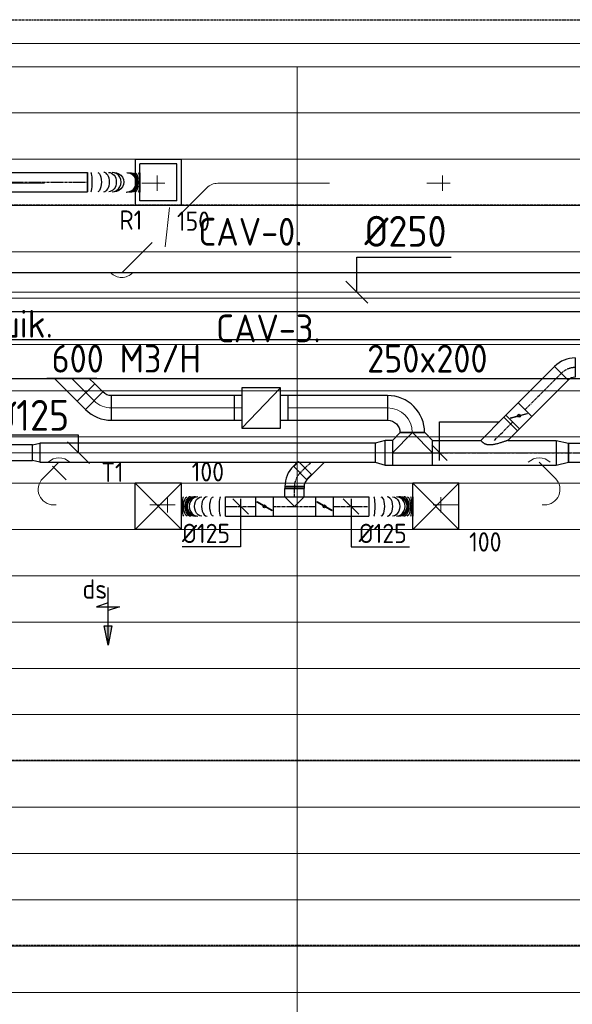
# Model space of a CAD drawing. Header units: millimetres. Extents: x -73785 to 23627, y 5976 to 52620.
# Tile 22 of 56: x -42687 to -39102, y 14069 to 20451. Entities that reach past the tile are written whole.
import ezdxf
from ezdxf.enums import TextEntityAlignment as Align

# ---------------------------------------------------------------- set-up
doc = ezdxf.new("R2010")
doc.units = ezdxf.units.MM
doc.linetypes.add('CENTER2', pattern=[28.575, 19.05, -3.175, 3.175, -3.175])
doc.linetypes.add('HIDDEN', pattern=[9.525, 6.35, -3.175])
for name, color, linetype in [('4plfd', 254, 'Continuous'), ('BALKEN', 7, 'Continuous'), ('WL570---_RETOUR', 100, 'Continuous'), ('WL570---_RETOUR_HL', 1, 'Continuous'), ('WL570---_TOEVOER', 200, 'Continuous'), ('WL570---_TOEVOER_HL', 1, 'Continuous'), ('WL570---_TOEVOER_RST', 200, 'Continuous'), ('WL570---_TOEVOER_RST_HL', 1, 'Continuous'), ('WM570---_RETOUR', 2, 'Continuous'), ('WM570---_RETOUR_PR', 2, 'Continuous'), ('WM570---_TOEVOER', 2, 'Continuous'), ('WM570---_TOEVOER_PR', 2, 'Continuous'), ('WM570---_TOEVOER_RST_PR', 1, 'Continuous')]:
    doc.layers.add(name, color=color, linetype=linetype)
for name, color, linetype, lineweight in [('WL570---_BESTAAND-HARTLIJN', 161, 'Continuous', 0), ('WL570---_BESTAAND-RETOUR', 140, 'Continuous', 0), ('WL570---_BESTAAND-TOEVOER', 180, 'Continuous', 0), ('WL570---_DEMONTEREN', 10, 'Continuous', 0)]:
    doc.layers.add(name, color=color, linetype=linetype, lineweight=lineweight)
doc.layers.get('WL570---_DEMONTEREN').off()
doc.styles.add('BURO-025', font='ISO96.shx', dxfattribs={"height": 2.5})
doc.styles.add('MAATVOERING', font='ISO')

# ---------------------------------------------------------------- blocks, each defined once
blk = doc.blocks.new('Groep-43')
at = {"color": 8, "linetype": 'Continuous', "lineweight": 13}
for p, q in [((-65620, 18699.14), (-22154.912, 18699.14)), ((-65620, 18699.14), (-22154.912, 18699.14)), ((-65620, 18399.14), (-22154.912, 18399.14)), ((-65620, 18099.14), (-22154.912, 18099.14)), ((-65620, 17799.14), (-22154.912, 17799.14)), ((-65620, 17499.14), (-22154.912, 17499.14)), ((-22154.912, 17199.14), (-65620, 17199.14)), ((-65620, 16899.14), (-22154.912, 16899.14)), ((-22154.912, 16599.14), (-65620, 16599.14)), ((-22154.912, 16299.14), (-65620, 16299.14)), ((-22154.912, 15999.14), (-65620, 15999.14)), ((-22154.912, 15699.14), (-65620, 15699.14)), ((-22154.912, 15399.14), (-65620, 15399.14)), ((-65620, 15099.14), (-22154.912, 15099.14)), ((-22154.912, 14799.14), (-65620, 14799.14)), ((-22154.912, 14499.14), (-65620, 14499.14)), ((-22154.912, 14199.14), (-65620, 14199.14)), ((-22154.912, 13899.14), (-65620, 13899.14)), ((-22154.912, 13599.14), (-65620, 13599.14)), ((-65620, 13299.14), (-22154.912, 13299.14)), ((-65620, 12999.14), (-22154.912, 12999.14))]:
    blk.add_line(p, q, dxfattribs=at)
blk = doc.blocks.new('Groep-50')
at = {"color": 8, "linetype": 'Continuous', "lineweight": 13}
for p, q in [((-22004.9, 19149), (-54854.9, 19149.1)), ((-36854.9, 18999.1), (-54854.9, 18999.1)), ((-22154.9, 18999.1), (-54854.9, 18999.1)), ((-42254.9, 18999.1), (-42254.9, 6825.7))]:
    blk.add_line(p, q, dxfattribs=at)
at = {"color": 8}
blk.add_blockref('Groep-43', (0, 0), dxfattribs=at)
blk = doc.blocks.new('Block plafond 2e verd')
at = {"layer": '4plfd'}
blk.add_blockref('Groep-50', (73180, -19000), dxfattribs=at)
blk = doc.blocks.new('OBO10000090ZE')
blk.add_lwpolyline([(-50, 0), (50, 0), (50, 100, 1), (-50, 100)], format="xyb", close=True)
at = {"layer": 'WL570---_BESTAAND-HARTLIJN'}
for points in [[(0, 0), (0, 150)], [(-50, 100), (50, 100)]]:
    blk.add_lwpolyline(points, dxfattribs=at)
blk = doc.blocks.new('KARO')
for p, q in [((1, 0.5), (0, 0.5)), ((0, -0.5), (1, -0.5))]:
    blk.add_line(p, q)
at = {"invisible_edges": 15}
blk.add_3dface([(0, 0.5), (0, -0.5), (1, -0.5), (1, 0.5)], dxfattribs=at)
at = {"layer": 'WL570---_BESTAAND-HARTLIJN'}
blk.add_line((0, 0), (1, 0), dxfattribs=at)
blk = doc.blocks.new('OZA1250100045L')
blk.add_lwpolyline([(-70.7, 0), (-106.1, 35.4), (-35.4, 106.1), (70.7, 0)])
at = {"layer": 'WL570---_BESTAAND-HARTLIJN'}
blk.add_line((0, 0), (-70.7, 70.7), dxfattribs=at)
at = {"layer": 'WL570---_BESTAAND-TOEVOER'}
blk.add_arc((0, 70.7), 100, 225, 315, dxfattribs=at)
blk = doc.blocks.new('OSV1251000460G')
blk.add_lwpolyline([(0, -62.5), (46.7, -50), (46.7, 50), (0, 62.5)], close=True)
at = {"layer": 'WL570---_BESTAAND-HARTLIJN'}
blk.add_line((0, 0), (46.7, 0), dxfattribs=at)
blk = doc.blocks.new('OSV1601250650G')
blk.add_lwpolyline([(0, -80), (65.3, -62.5), (65.3, 62.5), (0, 80)], close=True)
at = {"layer": 'WL570---_BESTAAND-HARTLIJN'}
blk.add_line((0, 0), (65.3, 0), dxfattribs=at)
blk = doc.blocks.new('OBO16000090H')
blk.add_lwpolyline([(80, -160, 0.414214), (-160, 80), (-160, -80, -0.414214), (-80, -160)], format="xyb", close=True)
at = {"invisible_edges": 15}
for points in [[(-146.1, -81.2), (-118.3, 76.4), (-160, 80), (-160, -80)], [(-132.6, -84.8), (-77.9, 65.5), (-118.3, 76.4), (-146.1, -81.2)], [(-120, -90.7), (-40, 47.8), (-77.9, 65.5), (-132.6, -84.8)], [(-108.6, -98.7), (-5.7, 23.9), (-40, 47.8), (-120, -90.7)], [(-98.7, -108.6), (23.9, -5.7), (-5.7, 23.9), (-108.6, -98.7)], [(-90.7, -120), (47.8, -40), (23.9, -5.7), (-98.7, -108.6)], [(-84.8, -132.6), (65.5, -77.9), (47.8, -40), (-90.7, -120)], [(-81.2, -146.1), (76.4, -118.3), (65.5, -77.9), (-84.8, -132.6)], [(-80, -160), (80, -160), (76.4, -118.3), (-81.2, -146.1)]]:
    blk.add_3dface(points, dxfattribs=at)
at = {"layer": 'WL570---_BESTAAND-HARTLIJN'}
blk.add_arc((-160, -160), 160, 0, 90, dxfattribs=at)
blk = doc.blocks.new('OAF16000045L')
blk.add_line((-163.1, 0), (163.1, 0))
blk.add_lwpolyline([(-113.1, 0), (-148.5, 35.4), (-35.4, 148.5), (113.1, 0)])
at = {"layer": 'WL570---_BESTAAND-HARTLIJN'}
blk.add_line((-91.9, 91.9), (0, 0), dxfattribs=at)
blk = doc.blocks.new('MVLINE')
blk.add_line((35.4, -35.4), (-35.4, 35.4))
blk = doc.blocks.new('VBX1601600016025000')
blk.add_lwpolyline([(50, -130), (300, -130), (300, 130), (50, 130)], close=True)
for points in [[(50, 80), (0, 80), (0, -80), (50, -80)], [(300, -80), (350, -80), (350, 80), (300, 80)]]:
    blk.add_lwpolyline(points)
at = {"layer": 'WL570---_BESTAAND-HARTLIJN'}
blk.add_line((300, 0), (350, 0), dxfattribs=at)
at = {"layer": 'WL570---_BESTAAND-TOEVOER'}
blk.add_line((50, -130), (300, 130), dxfattribs=at)
blk = doc.blocks.new('KARH')
for p, q in [((1, 0.5), (0, 0.5)), ((0, -0.5), (1, -0.5))]:
    blk.add_line(p, q)
at = {"invisible_edges": 15}
blk.add_3dface([(0, 0.5), (0, -0.5), (1, -0.5), (1, 0.5)], dxfattribs=at)
blk = doc.blocks.new('OBO100000135H')
blk.add_lwpolyline([(50, -241.4, 0.668179), (-206.1, -135.4), (-135.4, -206.1, -0.668179), (-50, -241.4)], format="xyb", close=True)
at = {"invisible_edges": 15}
for points in [[(-125, -198.1), (-175, -111.5), (-206.1, -135.4), (-135.4, -206.1)], [(-112.9, -193.1), (-138.8, -96.5), (-175, -111.5), (-125, -198.1)], [(-100, -191.4), (-100, -91.4), (-138.8, -96.5), (-112.9, -193.1)], [(-87.1, -193.1), (-61.2, -96.5), (-100, -91.4), (-100, -191.4)], [(-75, -198.1), (-25, -111.5), (-61.2, -96.5), (-87.1, -193.1)], [(-64.6, -206.1), (6.1, -135.4), (-25, -111.5), (-75, -198.1)], [(-56.7, -216.4), (29.9, -166.4), (6.1, -135.4), (-64.6, -206.1)], [(-51.7, -228.5), (44.9, -202.6), (29.9, -166.4), (-56.7, -216.4)], [(-50, -241.4), (50, -241.4), (44.9, -202.6), (-51.7, -228.5)]]:
    blk.add_3dface(points, dxfattribs=at)
at = {"layer": 'WL570---_BESTAAND-HARTLIJN'}
blk.add_arc((-100, -241.4), 100, 0, 135, dxfattribs=at)
blk = doc.blocks.new('OBO16000045H')
blk.add_lwpolyline([(80, -66.3, 0.198912), (9.7, 103.4), (-103.4, -9.7, -0.198912), (-80, -66.3)], format="xyb", close=True)
at = {"invisible_edges": 15}
for points in [[(-98.7, -14.9), (23.9, 88), (9.7, 103.4), (-103.4, -9.7)], [(-94.5, -20.4), (36.6, 71.4), (23.9, 88), (-98.7, -14.9)], [(-90.7, -26.3), (47.8, 53.7), (36.6, 71.4), (-94.5, -20.4)], [(-87.5, -32.5), (57.5, 35.2), (47.8, 53.7), (-90.7, -26.3)], [(-84.8, -38.9), (65.5, 15.8), (57.5, 35.2), (-87.5, -32.5)], [(-82.7, -45.6), (71.8, -4.2), (65.5, 15.8), (-84.8, -38.9)], [(-81.2, -52.4), (76.4, -24.6), (71.8, -4.2), (-82.7, -45.6)], [(-80.3, -59.3), (79.1, -45.4), (76.4, -24.6), (-81.2, -52.4)], [(-80, -66.3), (80, -66.3), (79.1, -45.4), (-80.3, -59.3)]]:
    blk.add_3dface(points, dxfattribs=at)
at = {"layer": 'WL570---_BESTAAND-HARTLIJN'}
blk.add_arc((-160, -66.3), 160, 0, 45, dxfattribs=at)
blk = doc.blocks.new('OZA2500100045R')
blk.add_lwpolyline([(70.7, 0), (106.1, 35.4), (35.4, 106.1), (-70.7, 0)])
at = {"layer": 'WL570---_BESTAAND-HARTLIJN'}
blk.add_line((0, 0), (70.7, 70.7), dxfattribs=at)
at = {"layer": 'WL570---_BESTAAND-RETOUR'}
blk.add_arc((0, 70.7), 100, 225, 315, dxfattribs=at)
blk = doc.blocks.new('OSV100800580G')
blk.add_lwpolyline([(0, -50), (58, -40), (58, 40), (0, 50)], close=True)
at = {"layer": 'WL570---_BESTAAND-HARTLIJN'}
blk.add_line((0, 0), (58, 0), dxfattribs=at)
blk = doc.blocks.new('VBX1001000010025000')
blk.add_lwpolyline([(50, -100), (300, -100), (300, 100), (50, 100)], close=True)
for points in [[(50, 50), (0, 50), (0, -50), (50, -50)], [(300, -50), (350, -50), (350, 50), (300, 50)]]:
    blk.add_lwpolyline(points)
at = {"layer": 'WL570---_BESTAAND-HARTLIJN'}
blk.add_line((300, 0), (350, 0), dxfattribs=at)
at = {"layer": 'WL570---_BESTAAND-TOEVOER'}
blk.add_line((50, -100), (300, 100), dxfattribs=at)
blk = doc.blocks.new('OBO10000045H')
blk.add_lwpolyline([(50, -41.4, 0.198912), (6.1, 64.6), (-64.6, -6.1, -0.198912), (-50, -41.4)], format="xyb", close=True)
at = {"invisible_edges": 15}
for points in [[(-61.7, -9.3), (14.9, 55), (6.1, 64.6), (-64.6, -6.1)], [(-59, -12.7), (22.9, 44.6), (14.9, 55), (-61.7, -9.3)], [(-56.7, -16.4), (29.9, 33.6), (22.9, 44.6), (-59, -12.7)], [(-54.7, -20.3), (35.9, 22), (29.9, 33.6), (-56.7, -16.4)], [(-53, -24.3), (41, 9.9), (35.9, 22), (-54.7, -20.3)], [(-51.7, -28.5), (44.9, -2.6), (41, 9.9), (-53, -24.3)], [(-50.8, -32.7), (47.7, -15.4), (44.9, -2.6), (-51.7, -28.5)], [(-50.2, -37.1), (49.4, -28.3), (47.7, -15.4), (-50.8, -32.7)], [(-50, -41.4), (50, -41.4), (49.4, -28.3), (-50.2, -37.1)]]:
    blk.add_3dface(points, dxfattribs=at)
at = {"layer": 'WL570---_BESTAAND-HARTLIJN'}
blk.add_arc((-100, -41.4), 100, 0, 45, dxfattribs=at)
blk = doc.blocks.new('*U610')
at = {"color": 0, "ltscale": 10}
for p, q in [((0, 80, -2700), (78.2, 62.5, -2700)), ((0, 80, -2700), (0, -80, -2700)), ((78.2, 62.5, -2700), (78.2, -62.5, -2700)), ((0, -80, -2700), (78.2, -62.5, -2700))]:
    blk.add_line(p, q, dxfattribs=at)
at = {"layer": 'WL570---_TOEVOER_HL', "linetype": 'CENTER2'}
blk.add_line((0, 0, -2700), (78.2, 0, -2700), dxfattribs=at)
for centre in [(0, 0, -2700), (78.2, 0, -2700)]:
    blk.add_circle(centre, 0.075, dxfattribs=at)
at = {"layer": 'WM570---_TOEVOER_PR', "color": 2, "style": 'BURO-025'}
blk.add_attdef('POSNR', text='', height=125, dxfattribs=at).set_placement((0, 0), align=Align.MIDDLE)
blk = doc.blocks.new('*U613')
at = {"color": 0, "ltscale": 10}
for p, q in [((150, 150, -2500), (-150, 150, -2500)), ((-150, -150, -2500), (-150, 150, -2500)), ((150, -150, -2500), (-150, 150, -2500)), ((-150, -150, -2500), (150, 150, -2500)), ((150, -150, -2500), (150, 150, -2500)), ((150, -150, -2500), (-150, -150, -2500))]:
    blk.add_line(p, q, dxfattribs=at)
at = {"layer": 'WL570---_TOEVOER_RST_HL', "linetype": 'CENTER2'}
blk.add_circle((0, 0, -2500), 0.075, dxfattribs=at)
at = {"layer": 'WL570---_TOEVOER_RST', "color": 2, "style": 'BURO-025'}
for tag in ['MC', 'Q']:
    blk.add_attdef(tag, text='', height=125, dxfattribs=at).set_placement((0, 0), align=Align.MIDDLE)
at = {"layer": 'WM570---_TOEVOER_RST_PR', "color": 2, "style": 'BURO-025'}
blk.add_attdef('POSNR', text='', height=125, dxfattribs=at).set_placement((0, 0), align=Align.MIDDLE)
blk = doc.blocks.new('*U614')
at = {"color": 0, "ltscale": 10}
for p, q in [((0, 62.5, -2700), (-62.5, 0, -2700)), ((0, -62.5, -2700), (-62.5, 0, -2700)), ((0, 62.5, -2700), (52.8, 62.5, -2700)), ((52.8, 62.5, -2700), (52.8, -62.5, -2700)), ((0, -62.5, -2700), (52.8, -62.5, -2700))]:
    blk.add_line(p, q, dxfattribs=at)
at = {"layer": 'WL570---_TOEVOER_HL', "linetype": 'CENTER2'}
blk.add_line((0, 0, -2700), (52.8, 0, -2700), dxfattribs=at)
at = {"layer": 'WM570---_TOEVOER_PR', "color": 2, "style": 'BURO-025'}
blk.add_attdef('POSNR', text='', height=125, dxfattribs=at).set_placement((0, 0), align=Align.MIDDLE)
blk = doc.blocks.new('*U615')
at = {"color": 0, "ltscale": 10}
for p, q in [((0, 62.5, -2700), (13.2, 62.5, -2700)), ((0, -62.5, -2700), (0, 62.5, -2700)), ((13.2, 62.5, -2700), (13.2, -62.5, -2700)), ((0, -62.5, -2700), (13.2, -62.5, -2700))]:
    blk.add_line(p, q, dxfattribs=at)
at = {"layer": 'WL570---_TOEVOER_HL', "linetype": 'CENTER2'}
blk.add_line((0, 0, -2700), (13.2, 0, -2700), dxfattribs=at)
at = {"layer": 'WM570---_TOEVOER_PR', "color": 2, "style": 'BURO-025'}
blk.add_attdef('POSNR', text='', height=125, dxfattribs=at).set_placement((0, 0), align=Align.MIDDLE)
blk = doc.blocks.new('*U616')
at = {"color": 0, "ltscale": 10}
for p, q in [((-7.6, 80.8, -2700), (80.8, -7.6, -2700)), ((-51.8, 59.4, -2700), (-96.1, 59.4, -2700)), ((-96.1, -59.4, -2700), (-96.1, 59.4, -2700)), ((-51.8, -62.5, -2700), (-51.8, 62.5, -2700)), ((-51.8, -59.4, -2700), (-51.8, 59.4, -2700)), ((-51.8, -59.4, -2700), (-96.1, -59.4, -2700))]:
    blk.add_line(p, q, dxfattribs=at)
for radius in [62.6, 187.6]:
    blk.add_arc((-51.8, 125.1, -2700), radius, 270, 315, dxfattribs=at)
at = {"layer": 'WL570---_TOEVOER_HL', "linetype": 'CENTER2'}
blk.add_arc((-51.8, 125.1, -2700), 125.1, 270, 315, dxfattribs=at)
at = {"layer": 'WM570---_TOEVOER_PR', "color": 2, "style": 'BURO-025'}
blk.add_attdef('POSNR', text='', height=125, dxfattribs=at).set_placement((0, 0), align=Align.MIDDLE)
blk = doc.blocks.new('*U617')
at = {"color": 0, "ltscale": 10}
for p, q in [((0, 62.5, -2700), (0, -62.5, -2700)), ((284.9, 62.5, -2700), (284.9, -62.5, -2700))]:
    blk.add_line(p, q, dxfattribs=at)
for centre, major_axis, ratio, start_param, end_param in [((33.3, 0, -2700), (0, -62.5), 0.123491, 0, 3.141593), ((119.1, 0, -2700), (0, -62.5), 0.580802, 0, 3.141593), ((179, 0, -2700), (0, -62.5), 0.900622, 0, 3.141593), ((194, 0, -2700), (0, 62.5), 0.900622, 3.141593, 6.283185), ((226.2, 0, -2700), (0, 62.5), 0.580802, 3.141593, 6.283185), ((272.4, 0, -2700), (0, 62.5), 0.123491, 3.141593, 6.283185)]:
    blk.add_ellipse(centre, major_axis=major_axis, ratio=ratio, start_param=start_param, end_param=end_param, dxfattribs=at)
at = {"color": 0, "ltscale": 10, "extrusion": (0, 0, -1)}
for centre, major_axis, ratio, start_param, end_param in [((78.3, 0, -2700), (0, 62.5), 0.363053, 0, 3.141593), ((153.4, 0, -2700), (0, 62.5), 0.763653, 0, 3.141593), ((186.8, 0, -2700), (0, 62.5), 0.94205, 0, 3.141593), ((207.8, 0, -2700), (0, -62.5), 0.763653, 3.141593, 6.283185), ((248.2, 0, -2700), (0, -62.5), 0.363053, 3.141593, 6.283185)]:
    blk.add_ellipse(centre, major_axis=major_axis, ratio=ratio, start_param=start_param, end_param=end_param, dxfattribs=at)
at = {"layer": 'WM570---_TOEVOER_PR', "color": 2, "style": 'BURO-025'}
blk.add_attdef('POSNR', text='', height=125, dxfattribs=at).set_placement((0, 0), align=Align.MIDDLE)
blk = doc.blocks.new('*U647')
at = {"color": 0, "ltscale": 10}
for p, q in [((149, 149, -2500), (-149, 149, -2500)), ((-149, -149, -2500), (-149, 149, -2500)), ((149, -149, -2500), (149, 149, -2500)), ((120, 120, -2500), (-120, 120, -2500)), ((-120, -120, -2500), (-120, 120, -2500)), ((120, -120, -2500), (120, 120, -2500)), ((120, -120, -2500), (-120, -120, -2500)), ((149, -149, -2500), (-149, -149, -2500))]:
    blk.add_line(p, q, dxfattribs=at)
at = {"layer": 'WL570---_RETOUR_HL', "linetype": 'CENTER2'}
blk.add_circle((0, 0, -2500), 0.075, dxfattribs=at)
at = {"layer": 'WL570---_RETOUR', "color": 2, "style": 'BURO-025'}
for tag in ['MC', 'Q']:
    blk.add_attdef(tag, text='', height=125, dxfattribs=at).set_placement((0, 0), align=Align.MIDDLE)
at = {"layer": 'WM570---_RETOUR_PR', "color": 2, "style": 'BURO-025'}
blk.add_attdef('POSNR', text='', height=125, dxfattribs=at).set_placement((0, 0), align=Align.MIDDLE)
blk = doc.blocks.new('*U648')
at = {"color": 0, "ltscale": 10}
for p, q in [((0, 62.5, -2700), (2522.1, 62.5, -2700)), ((0, -62.5, -2700), (0, 62.5, -2700)), ((2522.1, 62.5, -2700), (2522.1, -62.5, -2700)), ((0, -62.5, -2700), (2522.1, -62.5, -2700))]:
    blk.add_line(p, q, dxfattribs=at)
at = {"layer": 'WL570---_RETOUR_HL', "linetype": 'CENTER2'}
blk.add_line((0, 0, -2700), (2522.1, 0, -2700), dxfattribs=at)
at = {"layer": 'WM570---_RETOUR_PR', "color": 2, "style": 'BURO-025'}
blk.add_attdef('POSNR', text='', height=125, dxfattribs=at).set_placement((0, 0), align=Align.MIDDLE)
blk = doc.blocks.new('*U649')
at = {"color": 0, "ltscale": 10}
for p, q in [((0, -62.5, -2700), (0, 62.5, -2700)), ((339.8, 60, -2700), (339.8, -65, -2700)), ((251.8, -64.9, -2700), (253.6, -65, -2700))]:
    blk.add_line(p, q, dxfattribs=at)
for centre, major_axis, ratio, start_param, end_param in [((22.5, 0, -2700), (0, -62.5), 0.130268, 6.283177, 9.42477), ((105.1, 0, -2700), (0, -62.5), 0.608445, 6.283125, 9.424717), ((160.1, -0.1, -2700), (-0.1, -62.5), 0.926887, 6.282773, 9.424366), ((253.7, -2.5, -2700), (1, 62.5), 0.997737, 3.155429, 6.269349), ((271.3, -2.5, -2700), (0, 62.5), 0.79417, 3.141727, 6.28332), ((306.8, -2.5, -2700), (0, 62.5), 0.382108, 3.141621, 6.283213)]:
    blk.add_ellipse(centre, major_axis=major_axis, ratio=ratio, start_param=start_param, end_param=end_param, dxfattribs=at)
at = {"color": 0, "ltscale": 10, "extrusion": (0, 0, -1)}
for centre, major_axis, ratio, start_param, end_param in [((66, 0, -2700), (0, 62.5), 0.382108, 6.283157, 9.42475), ((137.2, 0, -2700), (0, 62.5), 0.79417, 6.283051, 9.424643), ((172.3, -0.1, -2700), (1, 62.5), 0.997737, 6.269349, 9.410942), ((259.8, -2.5, -2700), (-0.1, -62.5), 0.926887, 3.142005, 6.283598), ((287.3, -2.5, -2700), (0, -62.5), 0.608445, 3.141653, 6.283246), ((328.6, -2.5, -2700), (0, -62.5), 0.130268, 3.141601, 6.283194)]:
    blk.add_ellipse(centre, major_axis=major_axis, ratio=ratio, start_param=start_param, end_param=end_param, dxfattribs=at)
at = {"layer": 'WM570---_RETOUR_PR', "color": 2, "style": 'BURO-025'}
blk.add_attdef('POSNR', text='', height=125, dxfattribs=at).set_placement((0, 0), align=Align.MIDDLE)
blk = doc.blocks.new('*U668')
at = {"color": 0, "ltscale": 10}
for p, q in [((0, 62.5, -2700), (197.3, 62.5, -2700)), ((0, -62.5, -2700), (0, 62.5, -2700)), ((0, -62.5, -2700), (197.3, -62.5, -2700))]:
    blk.add_line(p, q, dxfattribs=at)
at = {"layer": 'WL570---_TOEVOER_HL', "linetype": 'CENTER2'}
blk.add_line((0, 0, -2700), (197.3, 0, -2700), dxfattribs=at)
at = {"layer": 'WM570---_TOEVOER_PR', "color": 2, "style": 'BURO-025'}
blk.add_attdef('POSNR', text='', height=125, dxfattribs=at).set_placement((0, 0), align=Align.MIDDLE)
blk = doc.blocks.new('*U669')
at = {"ltscale": 10}
for p, q in [((-56.4, 62.5, -2700), (56.4, 62.5, -2700)), ((-56.4, -62.5, -2700), (-56.4, 62.5, -2700)), ((-49.4, 27.3, -2700), (-48.4, 29.1, -2700)), ((48.4, -29.1, -2700), (-49.4, 27.3, -2700)), ((49.4, -27.3, -2700), (-48.4, 29.1, -2700)), ((56.4, 62.5, -2700), (56.4, -62.5, -2700)), ((-56.4, -62.5, -2700), (56.4, -62.5, -2700)), ((48.4, -29.1, -2700), (49.4, -27.3, -2700))]:
    blk.add_line(p, q, dxfattribs=at)
blk.add_circle((0, 0, -2700), 9.41, dxfattribs=at)
at = {"layer": 'WL570---_TOEVOER', "color": 2, "style": 'BURO-025'}
blk.add_attdef('I', text='', height=125, dxfattribs=at).set_placement((0, 0), align=Align.MIDDLE)
at = {"layer": 'WM570---_TOEVOER_PR', "color": 2, "style": 'BURO-025'}
blk.add_attdef('POSNR', text='', height=125, dxfattribs=at).set_placement((0, 0), align=Align.MIDDLE)
blk = doc.blocks.new('*U670')
at = {"color": 0, "ltscale": 10}
for p, q in [((0, 62.5, -2700), (276, 62.5, -2700)), ((0, -62.5, -2700), (276, -62.5, -2700))]:
    blk.add_line(p, q, dxfattribs=at)
at = {"layer": 'WL570---_TOEVOER_HL', "linetype": 'CENTER2'}
blk.add_line((0, 0, -2700), (276, 0, -2700), dxfattribs=at)
at = {"layer": 'WM570---_TOEVOER_PR', "color": 2, "style": 'BURO-025'}
blk.add_attdef('POSNR', text='', height=125, dxfattribs=at).set_placement((0, 0), align=Align.MIDDLE)
blk = doc.blocks.new('*U671')
at = {"color": 0, "ltscale": 10}
for p, q in [((0, 62.5, -2700), (103.2, 62.5, -2700)), ((0, -62.5, -2700), (0, 62.5, -2700)), ((0, -62.5, -2700), (103.2, -62.5, -2700))]:
    blk.add_line(p, q, dxfattribs=at)
at = {"layer": 'WL570---_TOEVOER_HL', "linetype": 'CENTER2'}
blk.add_line((0, 0, -2700), (103.2, 0, -2700), dxfattribs=at)
at = {"layer": 'WM570---_TOEVOER_PR', "color": 2, "style": 'BURO-025'}
blk.add_attdef('POSNR', text='', height=125, dxfattribs=at).set_placement((0, 0), align=Align.MIDDLE)
blk = doc.blocks.new('*U690')
at = {"layer": 'WM570---_TOEVOER', "color": 0, "ltscale": 10}
for p, q in [((50, -50), (-50, 50)), ((0, 50), (0, -262.8)), ((0, -262.8), (-380.4, -262.8))]:
    blk.add_line(p, q, dxfattribs=at)
at = {"layer": 'WM570---_TOEVOER', "color": 0, "style": 'BURO-025'}
blk.add_text('%%c125', height=125, dxfattribs=at).set_placement((-380.4, -237.8))
blk = doc.blocks.new('LU-PIJL6')
at = {"color": 0, "linetype": 'Continuous'}
for p, q in [((-5, -1.5), (-5, 1.5)), ((-5, 1.5), (-4.5, 0)), ((0, 0), (-7.5, 0)), ((-5.5, 0), (-5, -1.5)), ((-2.5, -0.5), (-2.5, 0.5)), ((-2.5, 0.5), (0, 0)), ((0, 0), (-2.5, -0.5))]:
    blk.add_line(p, q, dxfattribs=at)
blk.add_solid([(-2.5, 0.5), (-2.5, -0.5), (0, 0)], dxfattribs=at)
blk = doc.blocks.new('*U911')
at = {"color": 0, "ltscale": 10}
for p, q in [((150, 150, -2500), (-150, 150, -2500)), ((-150, -150, -2500), (-150, 150, -2500)), ((150, -150, -2500), (-150, 150, -2500)), ((-150, -150, -2500), (150, 150, -2500)), ((150, -150, -2500), (150, 150, -2500)), ((150, -150, -2500), (-150, -150, -2500))]:
    blk.add_line(p, q, dxfattribs=at)
at = {"layer": 'WL570---_TOEVOER_RST_HL', "linetype": 'CENTER2'}
blk.add_circle((0, 0, -2500), 0.075, dxfattribs=at)
at = {"layer": 'WL570---_TOEVOER_RST', "color": 2, "style": 'BURO-025'}
for tag in ['MC', 'Q']:
    blk.add_attdef(tag, text='', height=125, dxfattribs=at).set_placement((0, 0), align=Align.MIDDLE)
at = {"layer": 'WM570---_TOEVOER_RST_PR', "color": 2, "style": 'BURO-025'}
blk.add_attdef('POSNR', text='', height=125, dxfattribs=at).set_placement((0, 0), align=Align.MIDDLE)
blk = doc.blocks.new('*U912')
at = {"ltscale": 10}
for p, q in [((-56.4, 62.5, -2700), (56.4, 62.5, -2700)), ((-56.4, -62.5, -2700), (-56.4, 62.5, -2700)), ((-49.4, 27.3, -2700), (-48.4, 29.1, -2700)), ((48.4, -29.1, -2700), (-49.4, 27.3, -2700)), ((49.4, -27.3, -2700), (-48.4, 29.1, -2700)), ((56.4, 62.5, -2700), (56.4, -62.5, -2700)), ((-56.4, -62.5, -2700), (56.4, -62.5, -2700)), ((48.4, -29.1, -2700), (49.4, -27.3, -2700))]:
    blk.add_line(p, q, dxfattribs=at)
blk.add_circle((0, 0, -2700), 9.41, dxfattribs=at)
at = {"layer": 'WL570---_TOEVOER', "color": 2, "style": 'BURO-025'}
blk.add_attdef('I', text='', height=125, dxfattribs=at).set_placement((0, 0), align=Align.MIDDLE)
at = {"layer": 'WM570---_TOEVOER_PR', "color": 2, "style": 'BURO-025'}
blk.add_attdef('POSNR', text='', height=125, dxfattribs=at).set_placement((0, 0), align=Align.MIDDLE)
blk = doc.blocks.new('*U913')
at = {"color": 0, "ltscale": 10}
for p, q in [((0, 62.5, -2700), (231.2, 62.5, -2700)), ((231.2, 62.5, -2700), (231.2, -62.5, -2700)), ((0, -62.5, -2700), (231.2, -62.5, -2700))]:
    blk.add_line(p, q, dxfattribs=at)
at = {"layer": 'WL570---_TOEVOER_HL', "linetype": 'CENTER2'}
blk.add_line((0, 0, -2700), (231.2, 0, -2700), dxfattribs=at)
at = {"layer": 'WM570---_TOEVOER_PR', "color": 2, "style": 'BURO-025'}
blk.add_attdef('POSNR', text='', height=125, dxfattribs=at).set_placement((0, 0), align=Align.MIDDLE)
blk = doc.blocks.new('*U914')
at = {"layer": 'WM570---_TOEVOER', "color": 0, "ltscale": 10}
for p, q in [((50, -50), (-50, 50)), ((0, 50), (0, -262.8)), ((0, -262.8), (380.4, -262.8))]:
    blk.add_line(p, q, dxfattribs=at)
at = {"layer": 'WM570---_TOEVOER', "color": 0, "style": 'BURO-025'}
blk.add_text('%%c125', height=125, dxfattribs=at).set_placement((50, -237.8))
blk = doc.blocks.new('*U915')
at = {"color": 0, "ltscale": 10}
for p, q in [((0, 62.5, -2700), (0, -62.5, -2700)), ((284.9, 62.5, -2700), (284.9, -62.5, -2700))]:
    blk.add_line(p, q, dxfattribs=at)
for centre, major_axis, ratio, start_param, end_param in [((33.3, 0, -2700), (0, -62.5), 0.123491, 0, 3.141593), ((119.1, 0, -2700), (0, -62.5), 0.580802, 0, 3.141593), ((179, 0, -2700), (0, -62.5), 0.900622, 0, 3.141593), ((194, 0, -2700), (0, 62.5), 0.900622, 3.141593, 6.283185), ((226.2, 0, -2700), (0, 62.5), 0.580802, 3.141593, 6.283185), ((272.4, 0, -2700), (0, 62.5), 0.123491, 3.141593, 6.283185)]:
    blk.add_ellipse(centre, major_axis=major_axis, ratio=ratio, start_param=start_param, end_param=end_param, dxfattribs=at)
at = {"color": 0, "ltscale": 10, "extrusion": (0, 0, -1)}
for centre, major_axis, ratio, start_param, end_param in [((78.3, 0, -2700), (0, 62.5), 0.363053, 0, 3.141593), ((153.4, 0, -2700), (0, 62.5), 0.763653, 0, 3.141593), ((186.8, 0, -2700), (0, 62.5), 0.94205, 0, 3.141593), ((207.8, 0, -2700), (0, -62.5), 0.763653, 3.141593, 6.283185), ((248.2, 0, -2700), (0, -62.5), 0.363053, 3.141593, 6.283185)]:
    blk.add_ellipse(centre, major_axis=major_axis, ratio=ratio, start_param=start_param, end_param=end_param, dxfattribs=at)
at = {"layer": 'WM570---_TOEVOER_PR', "color": 2, "style": 'BURO-025'}
blk.add_attdef('POSNR', text='', height=125, dxfattribs=at).set_placement((0, 0), align=Align.MIDDLE)
blk = doc.blocks.new('*U918')
at = {"color": 0, "ltscale": 10}
for p, q in [((-7.6, 80.8, -2700), (80.8, -7.6, -2700)), ((-51.8, -62.5, -2700), (-51.8, 62.5, -2700))]:
    blk.add_line(p, q, dxfattribs=at)
for radius in [62.6, 187.6]:
    blk.add_arc((-51.8, 125.1, -2700), radius, 270, 315, dxfattribs=at)
at = {"layer": 'WL570---_TOEVOER_HL', "linetype": 'CENTER2'}
blk.add_arc((-51.8, 125.1, -2700), 125.1, 270, 315, dxfattribs=at)
at = {"layer": 'WM570---_TOEVOER_PR', "color": 2, "style": 'BURO-025'}
blk.add_attdef('POSNR', text='', height=125, dxfattribs=at).set_placement((0, 0), align=Align.MIDDLE)
blk = doc.blocks.new('*U919')
at = {"color": 0, "ltscale": 10}
for p, q in [((0, 80, -2700), (313.5, 80, -2700)), ((0, -80, -2700), (0, 80, -2700)), ((490.3, 80, -2700), (803.7, 80, -2700)), ((803.7, 80, -2700), (803.7, -80, -2700)), ((0, -80, -2700), (803.7, -80, -2700))]:
    blk.add_line(p, q, dxfattribs=at)
at = {"layer": 'WL570---_TOEVOER_HL', "linetype": 'CENTER2'}
blk.add_line((0, 0, -2700), (803.7, 0, -2700), dxfattribs=at)
at = {"layer": 'WM570---_TOEVOER_PR', "color": 2, "style": 'BURO-025'}
blk.add_attdef('POSNR', text='', height=125, dxfattribs=at).set_placement((0, 0), align=Align.MIDDLE)
blk = doc.blocks.new('*U920')
at = {"color": 0, "ltscale": 10}
for p, q in [((0, 88.4, -2700), (150.4, -62.1, -2700)), ((150.4, -62.1, -2700), (62.1, -150.4, -2700)), ((0, -88.4, -2700), (62.1, -150.4, -2700))]:
    blk.add_line(p, q, dxfattribs=at)
blk.add_spline([(-0.3, -87.7, -2700), (-1, -85.6, -2700), (-2.2, -82.1, -2700), (-3.9, -77.3, -2700), (-6, -71.3, -2700), (-8.4, -64.1, -2700), (-11.1, -55.9, -2700), (-14.1, -46.8, -2700), (-17.1, -37, -2700), (-20.1, -26.6, -2700), (-23, -15.9, -2700), (-25.5, -5.1, -2700), (-27.7, 5.5, -2700), (-29.2, 15.8, -2700), (-30, 25.5, -2700), (-30, 34.4, -2700), (-29.2, 42.6, -2700), (-27.7, 49.8, -2700), (-25.5, 56.2, -2700), (-23, 61.9, -2700), (-20.1, 66.9, -2700), (-17.1, 71.2, -2700), (-14.1, 75, -2700), (-11.1, 78.2, -2700), (-8.4, 81, -2700), (-6, 83.3, -2700), (-3.9, 85.1, -2700), (-2.2, 86.6, -2700), (-1, 87.6, -2700), (-0.3, 88.2, -2700), (0, 88.4, -2700)], degree=3, dxfattribs=at)
at = {"layer": 'WL570---_TOEVOER_HL', "linetype": 'CENTER2'}
blk.add_line((0, 0, -2700), (106.3, -106.3, -2700), dxfattribs=at)
at = {"layer": 'WM570---_TOEVOER_PR', "color": 2, "style": 'BURO-025'}
blk.add_attdef('POSNR', text='', height=125, dxfattribs=at).set_placement((0, 0), align=Align.MIDDLE)
blk = doc.blocks.new('*U921')
at = {"color": 0, "ltscale": 10}
for p, q in [((0, 62.5, -2700), (333.8, 62.5, -2700)), ((0, -62.5, -2700), (0, 62.5, -2700)), ((0, -62.5, -2700), (333.8, -62.5, -2700))]:
    blk.add_line(p, q, dxfattribs=at)
at = {"layer": 'WL570---_TOEVOER_HL', "linetype": 'CENTER2'}
blk.add_line((0, 0, -2700), (333.8, 0, -2700), dxfattribs=at)
at = {"layer": 'WM570---_TOEVOER_PR', "color": 2, "style": 'BURO-025'}
blk.add_attdef('POSNR', text='', height=125, dxfattribs=at).set_placement((0, 0), align=Align.MIDDLE)
blk = doc.blocks.new('*U922')
at = {"ltscale": 10}
for p, q in [((-56.4, 62.5, -2700), (56.5, 62.5, -2700)), ((-56.4, -62.5, -2700), (-56.4, 62.5, -2700)), ((-49.4, 27.3, -2700), (-48.4, 29.1, -2700)), ((48.4, -29.1, -2700), (-49.4, 27.3, -2700)), ((49.4, -27.3, -2700), (-48.4, 29.1, -2700)), ((56.5, 62.5, -2700), (56.5, -62.5, -2700)), ((-56.4, -62.5, -2700), (56.5, -62.5, -2700)), ((48.4, -29.1, -2700), (49.4, -27.3, -2700))]:
    blk.add_line(p, q, dxfattribs=at)
blk.add_circle((0, 0, -2700), 9.41, dxfattribs=at)
at = {"layer": 'WL570---_TOEVOER', "color": 2, "style": 'BURO-025'}
blk.add_attdef('I', text='', height=125, dxfattribs=at).set_placement((0, 0), align=Align.MIDDLE)
at = {"layer": 'WM570---_TOEVOER_PR', "color": 2, "style": 'BURO-025'}
blk.add_attdef('POSNR', text='', height=125, dxfattribs=at).set_placement((0, 0), align=Align.MIDDLE)
blk = doc.blocks.new('*U923')
at = {"color": 0, "ltscale": 10}
for p, q in [((0, 62.5, -2700), (18.55, 62.5, -2700)), ((18.55, 62.5, -2700), (18.55, -62.5, -2700)), ((0, -62.5, -2700), (18.55, -62.5, -2700))]:
    blk.add_line(p, q, dxfattribs=at)
at = {"layer": 'WL570---_TOEVOER_HL', "linetype": 'CENTER2'}
blk.add_line((0, 0, -2700), (18.55, 0, -2700), dxfattribs=at)
at = {"layer": 'WM570---_TOEVOER_PR', "color": 2, "style": 'BURO-025'}
blk.add_attdef('POSNR', text='', height=125, dxfattribs=at).set_placement((0, 0), align=Align.MIDDLE)
blk = doc.blocks.new('*U951')
at = {"layer": 'WM570---_TOEVOER', "color": 0, "ltscale": 10}
for p, q in [((0, 200), (389.3, 200)), ((0, -50), (0, 200)), ((50, -50), (-50, 50))]:
    blk.add_line(p, q, dxfattribs=at)

msp = doc.modelspace()

# ---------------------------------------------------------------- linework, layer by layer
at = {"color": 0, "ltscale": 10}
msp.add_line((-42386.2, 17469), (-42474.6, 17557.4), dxfattribs=at)
at = {"layer": 'BALKEN', "color": 2, "linetype": 'HIDDEN'}
for p, q in [((-53437.1, 20451.1), (-35635, 20451.1)), ((-53687.1, 19251.1), (-21687.3, 19251.1)), ((-70887.3, 15651.1), (-21687.3, 15651.1)), ((-70887.3, 14451.1), (-21687.3, 14451.1))]:
    msp.add_line(p, q, dxfattribs=at)
at = {"layer": 'WL570---_TOEVOER'}
for p, q in [((-40269.4, 17644.4), (-40009.4, 17644.4)), ((-40887.2, 17581.9), (-40911.8, 17557.4)), ((-40710.5, 17581.9), (-40823.4, 17469))]:
    msp.add_line(p, q, dxfattribs=at)
msp.add_lwpolyline([(-40269.4, 17564.4), (-40009.4, 17564.4), (-40009.4, 17724.4), (-40059.4, 17774.4), (-40219.4, 17774.4), (-40269.4, 17724.4)], close=True, dxfattribs=at)
msp.add_lwpolyline([(-40269.4, 17644.4), (-40139.4, 17774.4), (-40009.4, 17644.4)], dxfattribs=at)
at = {"layer": 'WL570---_TOEVOER_HL', "linetype": 'CENTER2'}
msp.add_line((-40798.8, 17581.9), (-40867.6, 17513.2), dxfattribs=at)
at = {"layer": 'WM570---_RETOUR'}
msp.add_lwpolyline([(-40500.4, 18684.5), (-40500.4, 18912.7), (-39888.5, 18912.7)], dxfattribs=at)
at = {"layer": 'WM570---_TOEVOER'}
msp.add_lwpolyline([(-42305.8, 17644.4), (-42305.8, 17758.9), (-42917.7, 17758.9)], dxfattribs=at)

# ---------------------------------------------------------------- block references
at = {"layer": 'WL570---_DEMONTEREN'}
for name, p, xscale, yscale, zscale, rotation in [('KARO', (-42526.2, 19390.8), 726.1527240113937, 100, 100, 180), ('KARO', (-40676.2, 19390.8), 726.1527240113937, 100, 100, 180), ('KARO', (-41473.1, 19361.5), 87.74024571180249, 100, 100, 225.0000000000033), ('KARO', (-41630.1, 19204.5), 76.29064142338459, 80, 80, 45), ('VBX1001000010025000', (-41827.7, 19006.9), 0.8, 0.8, 0.8, 44.99999999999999), ('KARO', (-41630.1, 19204.5), -56.37900330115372, 80, 80, 225), ('KARO', (-41827.3, 19007.3), 56.37900330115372, 80, 80, 225), ('KARO', (-41954.3, 18880.3), 65.30969287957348, 100, 100, 45.00000000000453), ('KARO', (-40010.5, 17644.4), -46.57363093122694, 160, 160, 180), ('KARO', (-39148.7, 17644.4), 749.9130862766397, 125, 125, 180), ('KARO', (-42503.1, 17511.2), 48.98494323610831, 100, 100, 224.999999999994), ('KARO', (-39245.9, 17511.2), 48.98494323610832, 100, 100, 315.0000000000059), ('KARO', (-39281.9, 17305.9), 16.12764259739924, 100, 100, 180)]:
    msp.add_blockref(name, p, dxfattribs=dict(at, xscale=xscale, yscale=yscale, zscale=zscale, rotation=rotation))
for name, p, rotation in [('OBO10000090ZE', (-41895.1, 19391.8), 270), ('OBO10000045H', (-41443.8, 19390.8), 90.00000000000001), ('OBO10000090ZE', (-40045.1, 19391.8), 270), ('OSV100800580G', (-41908.1, 18926.4), 45), ('OZA1250100045L', (-39316.6, 17581.9), 180), ('OBO100000135H', (-42708.4, 17305.9), 134.9999999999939), ('OBO100000135H', (-39040.5, 17305.9), 270), ('OBO10000090ZE', (-39855.6, 17305.9), 90)]:
    msp.add_blockref(name, p, dxfattribs=dict(at, rotation=rotation))
at = {"layer": 'WL570---_DEMONTEREN', "xscale": -1}
for name, p, rotation in [('OSV100800580G', (-41535.1, 19299.5), 45), ('OSV1601250650G', (-39963.9, 17644.4), 180), ('OZA1250100045L', (-42432.4, 17581.9), 180), ('OBO10000090ZE', (-41827.7, 17305.9), 270)]:
    msp.add_blockref(name, p, dxfattribs=dict(at, rotation=rotation))
at = {"layer": 'WL570---_DEMONTEREN'}
for name, p in [('OZA2500100045R', (-42025, 18809.5)), ('OSV1251000460G', (-39148.6, 17644.4))]:
    msp.add_blockref(name, p, dxfattribs=at)
at = {"layer": 'WL570---_DEMONTEREN', "yscale": 100, "zscale": 100}
for p, xscale in [((-42467, 17305.9), 16.22274935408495), ((-41827.7, 17305.9), -16.03765465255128), ((-39855.6, 17305.9), 16.03765465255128)]:
    msp.add_blockref('KARO', p, dxfattribs=dict(at, xscale=xscale))
at = {"layer": 'WL570---_RETOUR'}
ref = msp.add_blockref('*U647', (-41787.2, 19396.3, -2500), dxfattribs=at)
ref.add_attrib('Q', '150', dxfattribs={"color": 2, "height": 125, "style": 'BURO-025'}).set_placement((-41559.6, 19145.2, -7500), align=Align.MIDDLE)
ref.add_attrib('MC', 'R1', dxfattribs={"color": 2, "height": 125, "style": 'BURO-025'}).set_placement((-41966, 19152.3, -7500), align=Align.MIDDLE)
for name, p in [('*U648', (-44769.2, 19398.8, 2700)), ('*U649', (-42247.1, 19398.8, 2700))]:
    msp.add_blockref(name, p, dxfattribs=at)
at = {"layer": 'WL570---_RETOUR', "xscale": 12252.83336328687, "yscale": 250, "zscale": 250}
msp.add_blockref('KARO', (-49196.3, 18684.5), dxfattribs=at)
at = {"layer": 'WL570---_RETOUR', "xscale": 50, "yscale": 50, "zscale": 50, "rotation": 270}
msp.add_blockref('LU-PIJL6', (-42113.7, 16396.3), dxfattribs=at)
at = {"layer": 'WL570---_TOEVOER'}
for name, p, xscale, yscale, zscale in [('KARH', (-43160.8, 18251.2), 10933.17266645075, 250, 200), ('KARO', (-42090.9, 17934.4), 795.4714343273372, 160, 160), ('KARO', (-42556.9, 17644.4), 2175.610438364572, 125, 125)]:
    msp.add_blockref(name, p, dxfattribs=dict(at, xscale=xscale, yscale=yscale, zscale=zscale))
for name, p, rotation in [('*U918', (-39135.7, 18196.3, 2700), 180), ('*U921', (-39172.3, 18159.7, 2700), 224.9999999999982), ('OAF16000045L', (-42348.9, 18126.2), 180), ('VBX1601600016025000', (-40945.4, 17934.4), 179.9999999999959), ('OBO16000045H', (-42157.2, 17934.4), 225), ('*U922', (-39448.3, 17883.7, 2700), 224.9999999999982), ('*U920', (-39607.6, 17724.4, 2700), 90), ('*U923', (-39488.2, 17843.8, 2700), 225.0000000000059), ('OSV1601250650G', (-40316, 17644.4), 180), ('*U616', (-40904.2, 17476.6, 2700), 224.9999999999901), ('*U615', (-40904.2, 17424.8, 2700), 270.0000000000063), ('*U614', (-40904.2, 17358.8, 2700), 90), ('*U617', (-41352.3, 17296.3, 2700), 180)]:
    msp.add_blockref(name, p, dxfattribs=dict(at, rotation=rotation))
for p, xscale, yscale, zscale, rotation in [((-42257, 18034.2), 74.84018524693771, 160, 160, 315), ((-40300, 17934.4), 645.4810795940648, 160, 160, 179.9999999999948), ((-42603.6, 17644.4), 1697.286815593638, 100, 100, 180), ((-40269.4, 17644.4), 46.57363093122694, 160, 160, 180)]:
    msp.add_blockref('KARO', p, dxfattribs=dict(at, xscale=xscale, yscale=yscale, zscale=zscale, rotation=rotation))
for name, p in [('OBO16000090H', (-40140, 17934.4)), ('*U919', (-40009.4, 17644.4, 2700)), ('*U610', (-39205.7, 17644.4, 2700)), ('*U671', (-39127.5, 17644.4, 2700)), ('*U668', (-41352.3, 17296.3, 2700)), ('*U669', (-41098.6, 17296.3, 2700)), ('*U670', (-41042.2, 17296.3, 2700)), ('*U912', (-40709.8, 17296.3, 2700)), ('*U913', (-40653.3, 17296.3, 2700)), ('*U915', (-40422.1, 17296.3, 2700))]:
    msp.add_blockref(name, p, dxfattribs=at)
at = {"layer": 'WL570---_TOEVOER', "xscale": -1}
msp.add_blockref('OSV1251000460G', (-42556.7, 17644.4), dxfattribs=at)
at = {"layer": 'WL570---_TOEVOER'}
ref = msp.add_blockref('*U613', (-41787.2, 17296.3, 2500), dxfattribs=at)
ref.add_attrib('Q', '100', (-41571.4, 17458.2), dxfattribs={"layer": 'WL570---_TOEVOER_RST', "color": 2, "height": 125, "style": 'BURO-025'})
ref.add_attrib('MC', 'T1', (-42157.4, 17454.9), dxfattribs={"layer": 'WL570---_TOEVOER_RST', "color": 2, "height": 125, "style": 'BURO-025'})
ref = msp.add_blockref('*U911', (-39987.2, 17296.3, 2500), dxfattribs=at)
ref.add_attrib('Q', '100', (-39771.4, 17003.5), dxfattribs={"layer": 'WL570---_TOEVOER_RST', "color": 2, "height": 125, "style": 'BURO-025'})
at = {"layer": 'WM570---_RETOUR'}
msp.add_blockref('Block plafond 2e verd', (-71812.3, 20147.2), dxfattribs=at)
at = {"layer": 'WM570---_RETOUR', "xscale": 2, "yscale": 2, "zscale": 2}
msp.add_blockref('MVLINE', (-40500.4, 18684.5), dxfattribs=at)
at = {"layer": 'WM570---_TOEVOER'}
for name, p in [('*U951', (-39963.9, 17644.4)), ('*U690', (-41253.7, 17296.3)), ('*U914', (-40537.7, 17296.3))]:
    msp.add_blockref(name, p, dxfattribs=at)
at = {"layer": 'WM570---_TOEVOER', "xscale": 2, "yscale": 2, "zscale": 2}
msp.add_blockref('MVLINE', (-42305.8, 17644.4), dxfattribs=at)

# ---------------------------------------------------------------- texts
at = {"layer": 'WM570---_RETOUR', "style": 'MAATVOERING'}
for s, height, p in [('CAV-0.', 180, (-41527.7, 18986.3)), ('%%c250', 200, (-40450.4, 18979.4)), ('2x inspectieluik.', 180, (-44054.2, 18390.1)), ('CAV-3.', 180, (-41412.9, 18359.9))]:
    msp.add_text(s, height=height, dxfattribs=at).set_placement(p)
at = {"layer": 'WM570---_TOEVOER', "style": 'MAATVOERING'}
for s, p in [('600 M3/H', (-42480.2, 18163.8)), ('250x200', (-40432.9, 18163.8))]:
    msp.add_text(s, height=180, dxfattribs=at).set_placement(p)
msp.add_text('%%c125', height=200, dxfattribs=at).set_placement((-42366.4, 17786.7), align=Align.RIGHT)
at = {"layer": 'WM570---_TOEVOER', "lineweight": 0, "style": 'BURO-025'}
msp.add_text('ds', height=125, dxfattribs=at).set_placement((-42279.5, 16698.2))

doc.saveas('drawing.dxf')
